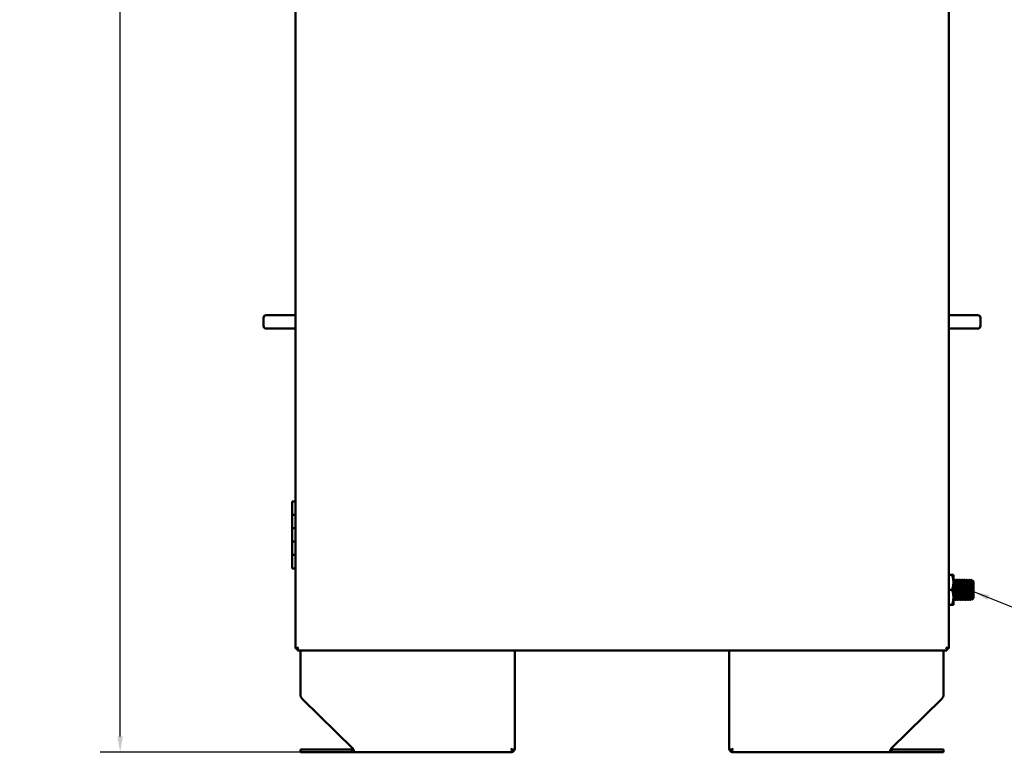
# Model space of a CAD drawing. Header units: inches. Extents: x 1 to 203, y 4 to 128.
# Tile 13 of 112: x 29 to 65, y 40 to 68. Entities that reach past the tile are written whole.
import ezdxf

# ---------------------------------------------------------------- set-up
doc = ezdxf.new("R2010")
doc.units = ezdxf.units.IN
doc.header["$LTSCALE"] = 6
doc.header["$MEASUREMENT"] = 0
for name, color, linetype, lineweight in [('Dimension (ANSI)', 7, 'Continuous', 25), ('Symbol (ANSI)', 7, 'Continuous', 25), ('Visible (ANSI)', 7, 'Continuous', 50)]:
    doc.layers.add(name, color=color, linetype=linetype, lineweight=lineweight)
doc.styles.add('Dimension Text', font='tahoma.ttf')
doc.styles.add('Note Text (ANSI)', font='tahoma.ttf')
doc.dimstyles.new('Default (ANSI)$7', dxfattribs={"dimscale": 6, "dimtxt": 0.12, "dimasz": 0.098425, "dimexe": 0.125, "dimexo": 0.0625, "dimgap": 0.031496, "dimtad": 0, "dimtih": 1, "dimtoh": 1, "dimrnd": 1e-08, "dimzin": 4, "dimdsep": 46, "dimtxsty": 'Note Text (ANSI)', "dimcen": 0.09, "dimdle": 0.393701, "dimclrd": 256, "dimclre": 256, "dimclrt": 256, "dimadec": 0, "dimazin": 1, "dimtfac": 1, "dimtofl": 0, "dimtmove": 0, "dimatfit": 3, "dimfxl": 1, "dimtolj": 1, "dimtzin": 4, "dimlwd": -1, "dimlwe": -1, "dimarcsym": 0})
doc.dimstyles.new('Dual Dimension', dxfattribs={"dimscale": 6, "dimtxt": 0.12, "dimasz": 0.098425, "dimexe": 0.125, "dimexo": 0.0625, "dimgap": 0.031496, "dimtad": 0, "dimtih": 1, "dimtoh": 1, "dimrnd": 1e-08, "dimzin": 4, "dimdsep": 46, "dimtxsty": 'Dimension Text', "dimcen": 0.09, "dimdle": 0.393701, "dimclrd": 256, "dimclre": 256, "dimclrt": 256, "dimadec": 0, "dimazin": 1, "dimtfac": 1, "dimtofl": 0, "dimtmove": 0, "dimatfit": 3, "dimfxl": 1, "dimtolj": 1, "dimtzin": 4, "dimlwd": -1, "dimlwe": -1, "dimarcsym": 0})

# ---------------------------------------------------------------- blocks, each defined once
blk = doc.blocks.new('*D6')
at = {"layer": 'Defpoints', "color": 0, "transparency": 16777216}
for p in [(32.398, 116.38), (39.01, 116.38), (41.129, 40.181)]:
    blk.add_point(p, dxfattribs=at)
at = {"layer": 'Dimension (ANSI)', "transparency": 16777216}
for p, q in [((38.635, 116.38), (31.648, 116.38)), ((32.398, 115.789), (32.398, 79.897)), ((32.398, 40.772), (32.398, 76.664)), ((40.754, 40.181), (31.648, 40.181))]:
    blk.add_line(p, q, dxfattribs=at)
for points in [[(32.299, 115.789), (32.496, 115.789), (32.398, 116.38)], [(32.299, 40.772), (32.496, 40.772), (32.398, 40.181)]]:
    blk.add_solid(points, dxfattribs=at)
at = {"layer": 'Dimension (ANSI)', "transparency": 16777216, "insert": (32.398, 78.28), "char_height": 0.72, "attachment_point": 5, "style": 'Dimension Text'}
blk.add_mtext('\\A1;{\\H3.0x;(}\\S76.20^ 1935.4 mm;{\\H3.0x;)}', dxfattribs=at)

msp = doc.modelspace()

# ---------------------------------------------------------------- linework, layer by layer
at = {"layer": 'Visible (ANSI)'}
for p, q in [((38.9356, 44.0556), (38.9356, 116.3055)), ((63.3186, 116.3055), (63.3186, 44.0556)), ((37.7446, 56.3931), (37.7446, 56.0931)), ((38.6226, 56.4931), (37.8446, 56.4931)), ((38.6226, 56.4931), (38.9356, 56.4931)), ((63.3186, 56.4931), (63.6166, 56.4931)), ((64.3946, 56.4931), (63.6166, 56.4931)), ((64.4946, 56.3931), (64.4946, 56.0931)), ((37.8446, 55.9931), (38.6226, 55.9931)), ((38.6226, 55.9931), (38.9356, 55.9931)), ((63.3186, 55.9931), (63.6166, 55.9931)), ((63.6166, 55.9931), (64.3946, 55.9931)), ((38.9356, 49.5441), (38.8186, 49.5441)), ((38.8186, 49.5441), (38.8186, 49.0441)), ((38.9356, 49.0441), (38.8186, 49.0441)), ((38.9356, 49.0441), (38.8186, 49.0441)), ((38.8186, 49.0441), (38.8186, 48.5441)), ((38.9356, 48.5441), (38.8186, 48.5441)), ((38.8186, 48.5441), (38.8186, 48.0441)), ((38.9356, 48.5441), (38.8186, 48.5441)), ((38.9356, 48.0441), (38.8186, 48.0441)), ((38.9356, 48.0441), (38.8186, 48.0441)), ((38.8186, 48.0441), (38.8186, 47.5441)), ((38.9356, 47.5441), (38.8186, 47.5441)), ((38.8186, 47.5441), (38.8186, 47.0441)), ((38.9356, 47.5441), (38.8186, 47.5441)), ((38.9356, 47.0441), (38.8186, 47.0441)), ((63.4334, 46.8056), (63.3186, 46.8056)), ((63.4836, 46.8056), (63.4334, 46.8056)), ((63.4836, 46.5243), (63.4836, 46.8056)), ((63.4836, 46.5243), (63.4836, 45.9618)), ((63.4992, 46.5775), (63.4917, 46.5775)), ((63.5227, 46.6181), (63.5305, 46.6181)), ((63.5617, 46.5775), (63.5542, 46.5775)), ((63.5852, 46.6181), (63.593, 46.6181)), ((63.6242, 46.5775), (63.6167, 46.5775)), ((63.6477, 46.6181), (63.6555, 46.6181)), ((63.6867, 46.5775), (63.6792, 46.5775)), ((63.7102, 46.6181), (63.718, 46.6181)), ((63.7492, 46.5775), (63.7417, 46.5775)), ((63.7727, 46.6181), (63.7805, 46.6181)), ((63.8117, 46.5775), (63.8042, 46.5775)), ((63.8352, 46.6181), (63.843, 46.6181)), ((63.8742, 46.5775), (63.8667, 46.5775)), ((63.8977, 46.6181), (63.9055, 46.6181)), ((63.9367, 46.5775), (63.9292, 46.5775)), ((63.9602, 46.6181), (63.968, 46.6181)), ((63.9992, 46.5775), (63.9917, 46.5775)), ((64.0227, 46.6181), (64.0305, 46.6181)), ((64.0617, 46.5775), (64.0542, 46.5775)), ((64.0852, 46.6181), (64.093, 46.6181)), ((64.1242, 46.5775), (64.1167, 46.5775)), ((64.1477, 46.6181), (64.1555, 46.6181)), ((64.1867, 46.5775), (64.1792, 46.5775)), ((64.1865, 46.5775), (64.1956, 46.5932)), ((64.2336, 46.5556), (64.1959, 46.5933)), ((64.2336, 46.5556), (64.2336, 45.9306)), ((63.4334, 46.2431), (63.3186, 46.2431)), ((63.4836, 45.9618), (63.4836, 45.6806)), ((64.1711, 46.2431), (64.1711, 45.9779)), ((64.2117, 45.9087), (64.2117, 45.9723)), ((64.2336, 45.9306), (64.2117, 45.9087)), ((63.4334, 45.6806), (63.3186, 45.6806)), ((63.4836, 45.6806), (63.4334, 45.6806)), ((63.4914, 45.8681), (63.4992, 45.8681)), ((63.5303, 45.9087), (63.5227, 45.9087)), ((63.5539, 45.8681), (63.5617, 45.8681)), ((63.5928, 45.9087), (63.5852, 45.9087)), ((63.6164, 45.8681), (63.6242, 45.8681)), ((63.6553, 45.9087), (63.6477, 45.9087)), ((63.6789, 45.8681), (63.6867, 45.8681)), ((63.7178, 45.9087), (63.7102, 45.9087)), ((63.7414, 45.8681), (63.7492, 45.8681)), ((63.7803, 45.9087), (63.7727, 45.9087)), ((63.8039, 45.8681), (63.8117, 45.8681)), ((63.8428, 45.9087), (63.8352, 45.9087)), ((63.8664, 45.8681), (63.8742, 45.8681)), ((63.9053, 45.9087), (63.8977, 45.9087)), ((63.9289, 45.8681), (63.9367, 45.8681)), ((63.9678, 45.9087), (63.9602, 45.9087)), ((63.9914, 45.8681), (63.9992, 45.8681)), ((64.0303, 45.9087), (64.0227, 45.9087)), ((64.0539, 45.8681), (64.0617, 45.8681)), ((64.0928, 45.9087), (64.0852, 45.9087)), ((64.1164, 45.8681), (64.1242, 45.8681)), ((64.1553, 45.9087), (64.1477, 45.9087)), ((64.2081, 45.905), (64.1761, 45.873)), ((64.2104, 45.9087), (64.2092, 45.9066)), ((64.2117, 45.9087), (64.2102, 45.9087)), ((39.0486, 44.0948), (39.0095, 44.0556)), ((39.0097, 44.0555), (39.0488, 44.0946)), ((39.0488, 44.095), (39.0486, 44.0948)), ((39.0488, 44.095), (39.049, 44.095)), ((39.0488, 44.0946), (39.049, 44.0948)), ((39.049, 44.0948), (39.049, 44.095)), ((63.2052, 44.0948), (63.2052, 44.095)), ((63.2052, 44.095), (63.2054, 44.095)), ((63.2052, 44.0948), (63.2054, 44.0946)), ((63.2056, 44.0948), (63.2054, 44.095)), ((63.2054, 44.0946), (63.2445, 44.0555)), ((63.2447, 44.0556), (63.2056, 44.0948)), ((38.9782, 44.0556), (38.9356, 44.0556)), ((39.0095, 44.0556), (38.9782, 44.0556)), ((39.0095, 44.0556), (39.0096, 44.0556)), ((39.0096, 44.0558), (39.0096, 44.0556)), ((39.0097, 44.0555), (39.0097, 44.0556)), ((39.0098, 44.0556), (39.0097, 44.0556)), ((39.0097, 44.0555), (39.0097, 44.0241)), ((39.0097, 44.0241), (39.0097, 43.9816)), ((63.2445, 43.9816), (39.0097, 43.9816)), ((39.1196, 42.3482), (39.1196, 43.9816)), ((47.1196, 40.2851), (47.1196, 43.9816)), ((55.1196, 40.2851), (55.1196, 43.9816)), ((63.1196, 42.3482), (63.1196, 43.9816)), ((63.2444, 44.0556), (63.2445, 44.0556)), ((63.2445, 44.0555), (63.2445, 44.0556)), ((63.2445, 44.0555), (63.2445, 44.0241)), ((63.2445, 44.0241), (63.2445, 43.9816)), ((63.2446, 44.0558), (63.2446, 44.0556)), ((63.2447, 44.0556), (63.2446, 44.0556)), ((63.2447, 44.0556), (63.2761, 44.0556)), ((63.2761, 44.0556), (63.3186, 44.0556)), ((39.1947, 42.1695), (41.0794, 40.3245)), ((63.0445, 42.1695), (61.1599, 40.3245)), ((39.1196, 40.2851), (39.3696, 40.2851)), ((39.1196, 40.1811), (39.1196, 40.2851)), ((39.1196, 40.1811), (39.3696, 40.1811)), ((41.0571, 40.2851), (39.3696, 40.2851)), ((41.0571, 40.1811), (39.3696, 40.1811)), ((41.0571, 40.2851), (41.0971, 40.2851)), ((41.0571, 40.1811), (41.0571, 40.2851)), ((41.1291, 40.1811), (41.0571, 40.1811)), ((47.0155, 40.1811), (41.1294, 40.1811)), ((47.0155, 40.2851), (46.9762, 40.3245)), ((47.0156, 40.2851), (46.9762, 40.3245)), ((47.0155, 40.1811), (47.0155, 40.2851)), ((47.1196, 40.2851), (47.0156, 40.2851)), ((55.1196, 40.2851), (55.2236, 40.2851)), ((55.2236, 40.2851), (55.263, 40.3245)), ((55.2237, 40.2851), (55.263, 40.3245)), ((55.2237, 40.1811), (55.2237, 40.2851)), ((61.1098, 40.1811), (55.2237, 40.1811)), ((61.1821, 40.1811), (61.1101, 40.1811)), ((61.1422, 40.2851), (61.1821, 40.2851)), ((62.8696, 40.2851), (61.1821, 40.2851)), ((61.1821, 40.1811), (61.1821, 40.2851)), ((62.8696, 40.1811), (61.1821, 40.1811)), ((62.8696, 40.2851), (63.1196, 40.2851)), ((62.8696, 40.1811), (63.1196, 40.1811)), ((63.1196, 40.2851), (63.1196, 40.1811))]:
    msp.add_line(p, q, dxfattribs=at)
for centre, radius, start, end in [((37.8446, 56.3931), 0.1, 90, 180), ((64.3946, 56.3931), 0.1, 0, 90), ((37.8446, 56.0931), 0.1, 180, 270), ((64.3946, 56.0931), 0.1, 270, 0), ((39.3696, 42.3482), 0.25, 180, 225.60797), ((62.8696, 42.3482), 0.25, 314.39203, 0), ((46.9762, 40.3245), 0.0394, 314.8618, 314.97626), ((46.9762, 40.3245), 0.1434, 285.91475, 344.05253), ((55.263, 40.3245), 0.1434, 195.94747, 254.08525), ((55.263, 40.3245), 0.0394, 225.02374, 225.1382)]:
    msp.add_arc(centre, radius, start, end, dxfattribs=at)
for points, weights in [([(63.4334, 46.8056), (63.4836, 46.6548), (63.4836, 46.5243)], [1.52036391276, 1.63796447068, 1.63796447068]), ([(63.4836, 46.5243), (63.4836, 46.3938), (63.4334, 46.2431)], [1.63796447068, 1.63796447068, 1.52036391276]), ([(63.4836, 45.9618), (63.4836, 46.0923), (63.4334, 46.2431)], [1.63796447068, 1.63796447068, 1.52036391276]), ([(63.4334, 45.6806), (63.4836, 45.8313), (63.4836, 45.9618)], [1.52036391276, 1.63796447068, 1.63796447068]), ([(63.4914, 45.8681), (63.4875, 45.8681), (63.4836, 45.9779)], [1, 0.923879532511, 1])]:
    msp.add_rational_spline(points, weights, degree=2, dxfattribs=at)
for points in [[(63.4836, 46.5914), (63.4864, 46.5866), (63.4891, 46.5818), (63.4919, 46.5771)], [(63.499, 46.5775), (63.5068, 46.5909), (63.5145, 46.6043), (63.5223, 46.6177)], [(63.5309, 46.6177), (63.5387, 46.6041), (63.5466, 46.5906), (63.5544, 46.5771)], [(63.5615, 46.5775), (63.5693, 46.5909), (63.577, 46.6043), (63.5848, 46.6177)], [(63.5934, 46.6177), (63.6012, 46.6041), (63.6091, 46.5906), (63.6169, 46.5771)], [(63.624, 46.5775), (63.6318, 46.5909), (63.6395, 46.6043), (63.6473, 46.6177)], [(63.6559, 46.6177), (63.6637, 46.6041), (63.6716, 46.5906), (63.6794, 46.5771)], [(63.6865, 46.5775), (63.6943, 46.5909), (63.702, 46.6043), (63.7098, 46.6177)], [(63.7184, 46.6177), (63.7262, 46.6041), (63.7341, 46.5906), (63.7419, 46.5771)], [(63.749, 46.5775), (63.7568, 46.5909), (63.7645, 46.6043), (63.7723, 46.6177)], [(63.7809, 46.6177), (63.7887, 46.6041), (63.7966, 46.5906), (63.8044, 46.5771)], [(63.8115, 46.5775), (63.8193, 46.5909), (63.827, 46.6043), (63.8348, 46.6177)], [(63.8434, 46.6177), (63.8512, 46.6041), (63.8591, 46.5906), (63.8669, 46.5771)], [(63.874, 46.5775), (63.8818, 46.5909), (63.8895, 46.6043), (63.8973, 46.6177)], [(63.9059, 46.6177), (63.9137, 46.6041), (63.9216, 46.5906), (63.9294, 46.5771)], [(63.9365, 46.5775), (63.9443, 46.5909), (63.952, 46.6043), (63.9598, 46.6177)], [(63.9684, 46.6177), (63.9762, 46.6041), (63.9841, 46.5906), (63.9919, 46.5771)], [(63.999, 46.5775), (64.0068, 46.5909), (64.0145, 46.6043), (64.0223, 46.6177)], [(64.0309, 46.6177), (64.0387, 46.6041), (64.0466, 46.5906), (64.0544, 46.5771)], [(64.0615, 46.5775), (64.0693, 46.5909), (64.077, 46.6043), (64.0848, 46.6177)], [(64.0934, 46.6177), (64.1012, 46.6041), (64.1091, 46.5906), (64.1169, 46.5771)], [(64.124, 46.5775), (64.1318, 46.5909), (64.1395, 46.6043), (64.1473, 46.6177)], [(64.1559, 46.6177), (64.1637, 46.6041), (64.1716, 46.5906), (64.1794, 46.5771)], [(63.491, 45.8684), (63.4885, 45.8727), (63.4861, 45.877), (63.4836, 45.8812)], [(63.5229, 45.9087), (63.5152, 45.8953), (63.5074, 45.8818), (63.4997, 45.8684)], [(63.5535, 45.8684), (63.5457, 45.882), (63.5379, 45.8955), (63.53, 45.9091)], [(63.5854, 45.9087), (63.5777, 45.8953), (63.5699, 45.8818), (63.5622, 45.8684)], [(63.616, 45.8684), (63.6082, 45.882), (63.6004, 45.8955), (63.5925, 45.9091)], [(63.6479, 45.9087), (63.6402, 45.8953), (63.6324, 45.8818), (63.6247, 45.8684)], [(63.6785, 45.8684), (63.6707, 45.882), (63.6629, 45.8955), (63.655, 45.9091)], [(63.7104, 45.9087), (63.7027, 45.8953), (63.6949, 45.8818), (63.6872, 45.8684)], [(63.741, 45.8684), (63.7332, 45.882), (63.7254, 45.8955), (63.7175, 45.9091)], [(63.7729, 45.9087), (63.7652, 45.8953), (63.7574, 45.8818), (63.7497, 45.8684)], [(63.8035, 45.8684), (63.7957, 45.882), (63.7879, 45.8955), (63.78, 45.9091)], [(63.8354, 45.9087), (63.8277, 45.8953), (63.8199, 45.8818), (63.8122, 45.8684)], [(63.866, 45.8684), (63.8582, 45.882), (63.8504, 45.8955), (63.8425, 45.9091)], [(63.8979, 45.9087), (63.8902, 45.8953), (63.8824, 45.8818), (63.8747, 45.8684)], [(63.9285, 45.8684), (63.9207, 45.882), (63.9129, 45.8955), (63.905, 45.9091)], [(63.9604, 45.9087), (63.9527, 45.8953), (63.9449, 45.8818), (63.9372, 45.8684)], [(63.991, 45.8684), (63.9832, 45.882), (63.9754, 45.8955), (63.9675, 45.9091)], [(64.0229, 45.9087), (64.0152, 45.8953), (64.0074, 45.8818), (63.9997, 45.8684)], [(64.0535, 45.8684), (64.0457, 45.882), (64.0379, 45.8955), (64.03, 45.9091)], [(64.0854, 45.9087), (64.0777, 45.8953), (64.0699, 45.8818), (64.0622, 45.8684)], [(64.116, 45.8684), (64.1082, 45.882), (64.1004, 45.8955), (64.0925, 45.9091)], [(64.1479, 45.9087), (64.1402, 45.8953), (64.1324, 45.8818), (64.1247, 45.8684)], [(64.1758, 45.8731), (64.1689, 45.8851), (64.1619, 45.8971), (64.155, 45.9091)], [(38.9782, 44.0556), (38.9981, 44.0687), (39.0232, 44.0817), (39.0486, 44.0948)], [(39.0097, 44.0241), (39.0228, 44.044), (39.0357, 44.0691), (39.0488, 44.0946)], [(63.2445, 44.0241), (63.2314, 44.044), (63.2185, 44.0691), (63.2054, 44.0946)], [(63.2761, 44.0556), (63.2562, 44.0687), (63.2311, 44.0817), (63.2056, 44.0948)], [(41.0794, 40.3245), (41.0928, 40.2943), (41.1062, 40.2642), (41.1196, 40.2398)], [(41.1294, 40.1811), (41.1293, 40.1811), (41.1292, 40.1811), (41.1291, 40.1811)], [(61.1101, 40.1811), (61.11, 40.1811), (61.1099, 40.1811), (61.1098, 40.1811)], [(61.1196, 40.2398), (61.133, 40.2642), (61.1464, 40.2943), (61.1599, 40.3245)]]:
    msp.add_open_spline(points, degree=3, dxfattribs=at)
for points, weights, knots in [([(63.5227, 45.9087), (63.5188, 45.9087), (63.5149, 46.0066), (63.511, 46.1045), (63.5071, 46.2431), (63.5031, 46.3816), (63.4992, 46.4795), (63.4956, 46.5706), (63.4919, 46.5771)], [1, 0.923879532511, 1, 0.923879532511, 1, 0.923879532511, 1, 0.928804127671, 0.990788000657], [0.47, 0.47, 0.47, 0.475, 0.475, 0.48, 0.48, 0.485, 0.485, 0.489676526, 0.489676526, 0.489676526]), ([(63.53, 45.9091), (63.5263, 45.9155), (63.5227, 46.0066), (63.5188, 46.1045), (63.5149, 46.2431), (63.511, 46.3816), (63.5071, 46.4795), (63.5031, 46.5775), (63.4992, 46.5775)], [0.990788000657, 0.928804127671, 1, 0.923879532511, 1, 0.923879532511, 1, 0.923879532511, 1], [0.470323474, 0.470323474, 0.470323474, 0.475, 0.475, 0.48, 0.48, 0.485, 0.485, 0.49, 0.49, 0.49]), ([(63.5539, 45.8681), (63.55, 45.8681), (63.5461, 45.9779), (63.5422, 46.0877), (63.5383, 46.2431), (63.5344, 46.3984), (63.5305, 46.5082), (63.5266, 46.6181), (63.5227, 46.6181), (63.5225, 46.6181), (63.5223, 46.6177)], [1, 0.923879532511, 1, 0.923879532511, 1, 0.923879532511, 1, 0.923879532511, 1, 0.995614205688, 0.991733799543], [0.47, 0.47, 0.47, 0.475, 0.475, 0.48, 0.48, 0.485, 0.485, 0.49, 0.49, 0.490288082, 0.490288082, 0.490288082]), ([(63.5622, 45.8684), (63.562, 45.8681), (63.5617, 45.8681), (63.5578, 45.8681), (63.5539, 45.9779), (63.55, 46.0877), (63.5461, 46.2431), (63.5422, 46.3984), (63.5383, 46.5082), (63.5344, 46.6181), (63.5305, 46.6181)], [0.991733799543, 0.995614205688, 1, 0.923879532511, 1, 0.923879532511, 1, 0.923879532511, 1, 0.923879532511, 1], [0.429711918, 0.429711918, 0.429711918, 0.43, 0.43, 0.435, 0.435, 0.44, 0.44, 0.445, 0.445, 0.45, 0.45, 0.45]), ([(63.5852, 45.9087), (63.5813, 45.9087), (63.5774, 46.0066), (63.5735, 46.1045), (63.5696, 46.2431), (63.5656, 46.3816), (63.5617, 46.4795), (63.5581, 46.5706), (63.5544, 46.5771)], [1, 0.923879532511, 1, 0.923879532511, 1, 0.923879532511, 1, 0.928804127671, 0.990788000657], [0.43, 0.43, 0.43, 0.435, 0.435, 0.44, 0.44, 0.445, 0.445, 0.449676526, 0.449676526, 0.449676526]), ([(63.5925, 45.9091), (63.5888, 45.9155), (63.5852, 46.0066), (63.5813, 46.1045), (63.5774, 46.2431), (63.5735, 46.3816), (63.5696, 46.4795), (63.5656, 46.5775), (63.5617, 46.5775)], [0.990788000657, 0.928804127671, 1, 0.923879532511, 1, 0.923879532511, 1, 0.923879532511, 1], [0.430323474, 0.430323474, 0.430323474, 0.435, 0.435, 0.44, 0.44, 0.445, 0.445, 0.45, 0.45, 0.45]), ([(63.6164, 45.8681), (63.6125, 45.8681), (63.6086, 45.9779), (63.6047, 46.0877), (63.6008, 46.2431), (63.5969, 46.3984), (63.593, 46.5082), (63.5891, 46.6181), (63.5852, 46.6181), (63.585, 46.6181), (63.5848, 46.6177)], [1, 0.923879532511, 1, 0.923879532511, 1, 0.923879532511, 1, 0.923879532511, 1, 0.995614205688, 0.991733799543], [0.43, 0.43, 0.43, 0.435, 0.435, 0.44, 0.44, 0.445, 0.445, 0.45, 0.45, 0.450288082, 0.450288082, 0.450288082]), ([(63.6247, 45.8684), (63.6245, 45.8681), (63.6242, 45.8681), (63.6203, 45.8681), (63.6164, 45.9779), (63.6125, 46.0877), (63.6086, 46.2431), (63.6047, 46.3984), (63.6008, 46.5082), (63.5969, 46.6181), (63.593, 46.6181)], [0.991733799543, 0.995614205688, 1, 0.923879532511, 1, 0.923879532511, 1, 0.923879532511, 1, 0.923879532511, 1], [0.389711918, 0.389711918, 0.389711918, 0.39, 0.39, 0.395, 0.395, 0.4, 0.4, 0.405, 0.405, 0.41, 0.41, 0.41]), ([(63.6477, 45.9087), (63.6438, 45.9087), (63.6399, 46.0066), (63.636, 46.1045), (63.6321, 46.2431), (63.6281, 46.3816), (63.6242, 46.4795), (63.6206, 46.5706), (63.6169, 46.5771)], [1, 0.923879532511, 1, 0.923879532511, 1, 0.923879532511, 1, 0.928804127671, 0.990788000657], [0.39, 0.39, 0.39, 0.395, 0.395, 0.4, 0.4, 0.405, 0.405, 0.409676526, 0.409676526, 0.409676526]), ([(63.655, 45.9091), (63.6513, 45.9155), (63.6477, 46.0066), (63.6438, 46.1045), (63.6399, 46.2431), (63.636, 46.3816), (63.6321, 46.4795), (63.6281, 46.5775), (63.6242, 46.5775)], [0.990788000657, 0.928804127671, 1, 0.923879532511, 1, 0.923879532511, 1, 0.923879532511, 1], [0.390323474, 0.390323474, 0.390323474, 0.395, 0.395, 0.4, 0.4, 0.405, 0.405, 0.41, 0.41, 0.41]), ([(63.6789, 45.8681), (63.675, 45.8681), (63.6711, 45.9779), (63.6672, 46.0877), (63.6633, 46.2431), (63.6594, 46.3984), (63.6555, 46.5082), (63.6516, 46.6181), (63.6477, 46.6181), (63.6475, 46.6181), (63.6473, 46.6177)], [1, 0.923879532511, 1, 0.923879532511, 1, 0.923879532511, 1, 0.923879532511, 1, 0.995614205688, 0.991733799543], [0.39, 0.39, 0.39, 0.395, 0.395, 0.4, 0.4, 0.405, 0.405, 0.41, 0.41, 0.410288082, 0.410288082, 0.410288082]), ([(63.6872, 45.8684), (63.687, 45.8681), (63.6867, 45.8681), (63.6828, 45.8681), (63.6789, 45.9779), (63.675, 46.0877), (63.6711, 46.2431), (63.6672, 46.3984), (63.6633, 46.5082), (63.6594, 46.6181), (63.6555, 46.6181)], [0.991733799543, 0.995614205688, 1, 0.923879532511, 1, 0.923879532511, 1, 0.923879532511, 1, 0.923879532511, 1], [0.349711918, 0.349711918, 0.349711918, 0.35, 0.35, 0.355, 0.355, 0.36, 0.36, 0.365, 0.365, 0.37, 0.37, 0.37]), ([(63.7102, 45.9087), (63.7063, 45.9087), (63.7024, 46.0066), (63.6985, 46.1045), (63.6946, 46.2431), (63.6906, 46.3816), (63.6867, 46.4795), (63.6831, 46.5706), (63.6794, 46.5771)], [1, 0.923879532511, 1, 0.923879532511, 1, 0.923879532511, 1, 0.928804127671, 0.990788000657], [0.35, 0.35, 0.35, 0.355, 0.355, 0.36, 0.36, 0.365, 0.365, 0.369676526, 0.369676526, 0.369676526]), ([(63.7175, 45.9091), (63.7138, 45.9155), (63.7102, 46.0066), (63.7063, 46.1045), (63.7024, 46.2431), (63.6985, 46.3816), (63.6946, 46.4795), (63.6906, 46.5775), (63.6867, 46.5775)], [0.990788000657, 0.928804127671, 1, 0.923879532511, 1, 0.923879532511, 1, 0.923879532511, 1], [0.350323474, 0.350323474, 0.350323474, 0.355, 0.355, 0.36, 0.36, 0.365, 0.365, 0.37, 0.37, 0.37]), ([(63.7414, 45.8681), (63.7375, 45.8681), (63.7336, 45.9779), (63.7297, 46.0877), (63.7258, 46.2431), (63.7219, 46.3984), (63.718, 46.5082), (63.7141, 46.6181), (63.7102, 46.6181), (63.71, 46.6181), (63.7098, 46.6177)], [1, 0.923879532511, 1, 0.923879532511, 1, 0.923879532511, 1, 0.923879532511, 1, 0.995614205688, 0.991733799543], [0.35, 0.35, 0.35, 0.355, 0.355, 0.36, 0.36, 0.365, 0.365, 0.37, 0.37, 0.370288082, 0.370288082, 0.370288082]), ([(63.7497, 45.8684), (63.7495, 45.8681), (63.7492, 45.8681), (63.7453, 45.8681), (63.7414, 45.9779), (63.7375, 46.0877), (63.7336, 46.2431), (63.7297, 46.3984), (63.7258, 46.5082), (63.7219, 46.6181), (63.718, 46.6181)], [0.991733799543, 0.995614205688, 1, 0.923879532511, 1, 0.923879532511, 1, 0.923879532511, 1, 0.923879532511, 1], [0.309711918, 0.309711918, 0.309711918, 0.31, 0.31, 0.315, 0.315, 0.32, 0.32, 0.325, 0.325, 0.33, 0.33, 0.33]), ([(63.7727, 45.9087), (63.7688, 45.9087), (63.7649, 46.0066), (63.761, 46.1045), (63.7571, 46.2431), (63.7531, 46.3816), (63.7492, 46.4795), (63.7456, 46.5706), (63.7419, 46.5771)], [1, 0.923879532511, 1, 0.923879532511, 1, 0.923879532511, 1, 0.928804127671, 0.990788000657], [0.31, 0.31, 0.31, 0.315, 0.315, 0.32, 0.32, 0.325, 0.325, 0.329676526, 0.329676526, 0.329676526]), ([(63.78, 45.9091), (63.7763, 45.9155), (63.7727, 46.0066), (63.7688, 46.1045), (63.7649, 46.2431), (63.761, 46.3816), (63.7571, 46.4795), (63.7531, 46.5775), (63.7492, 46.5775)], [0.990788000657, 0.928804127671, 1, 0.923879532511, 1, 0.923879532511, 1, 0.923879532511, 1], [0.310323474, 0.310323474, 0.310323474, 0.315, 0.315, 0.32, 0.32, 0.325, 0.325, 0.33, 0.33, 0.33]), ([(63.8039, 45.8681), (63.8, 45.8681), (63.7961, 45.9779), (63.7922, 46.0877), (63.7883, 46.2431), (63.7844, 46.3984), (63.7805, 46.5082), (63.7766, 46.6181), (63.7727, 46.6181), (63.7725, 46.6181), (63.7723, 46.6177)], [1, 0.923879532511, 1, 0.923879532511, 1, 0.923879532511, 1, 0.923879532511, 1, 0.995614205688, 0.991733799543], [0.31, 0.31, 0.31, 0.315, 0.315, 0.32, 0.32, 0.325, 0.325, 0.33, 0.33, 0.330288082, 0.330288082, 0.330288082]), ([(63.8122, 45.8684), (63.812, 45.8681), (63.8117, 45.8681), (63.8078, 45.8681), (63.8039, 45.9779), (63.8, 46.0877), (63.7961, 46.2431), (63.7922, 46.3984), (63.7883, 46.5082), (63.7844, 46.6181), (63.7805, 46.6181)], [0.991733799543, 0.995614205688, 1, 0.923879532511, 1, 0.923879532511, 1, 0.923879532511, 1, 0.923879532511, 1], [0.269711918, 0.269711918, 0.269711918, 0.27, 0.27, 0.275, 0.275, 0.28, 0.28, 0.285, 0.285, 0.29, 0.29, 0.29]), ([(63.8352, 45.9087), (63.8313, 45.9087), (63.8274, 46.0066), (63.8235, 46.1045), (63.8196, 46.2431), (63.8156, 46.3816), (63.8117, 46.4795), (63.8081, 46.5706), (63.8044, 46.5771)], [1, 0.923879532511, 1, 0.923879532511, 1, 0.923879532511, 1, 0.928804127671, 0.990788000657], [0.27, 0.27, 0.27, 0.275, 0.275, 0.28, 0.28, 0.285, 0.285, 0.289676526, 0.289676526, 0.289676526]), ([(63.8425, 45.9091), (63.8388, 45.9155), (63.8352, 46.0066), (63.8313, 46.1045), (63.8274, 46.2431), (63.8235, 46.3816), (63.8196, 46.4795), (63.8156, 46.5775), (63.8117, 46.5775)], [0.990788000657, 0.928804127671, 1, 0.923879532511, 1, 0.923879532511, 1, 0.923879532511, 1], [0.270323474, 0.270323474, 0.270323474, 0.275, 0.275, 0.28, 0.28, 0.285, 0.285, 0.29, 0.29, 0.29]), ([(63.8664, 45.8681), (63.8625, 45.8681), (63.8586, 45.9779), (63.8547, 46.0877), (63.8508, 46.2431), (63.8469, 46.3984), (63.843, 46.5082), (63.8391, 46.6181), (63.8352, 46.6181), (63.835, 46.6181), (63.8348, 46.6177)], [1, 0.923879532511, 1, 0.923879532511, 1, 0.923879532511, 1, 0.923879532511, 1, 0.995614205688, 0.991733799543], [0.27, 0.27, 0.27, 0.275, 0.275, 0.28, 0.28, 0.285, 0.285, 0.29, 0.29, 0.290288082, 0.290288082, 0.290288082]), ([(63.8747, 45.8684), (63.8745, 45.8681), (63.8742, 45.8681), (63.8703, 45.8681), (63.8664, 45.9779), (63.8625, 46.0877), (63.8586, 46.2431), (63.8547, 46.3984), (63.8508, 46.5082), (63.8469, 46.6181), (63.843, 46.6181)], [0.991733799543, 0.995614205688, 1, 0.923879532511, 1, 0.923879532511, 1, 0.923879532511, 1, 0.923879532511, 1], [0.229711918, 0.229711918, 0.229711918, 0.23, 0.23, 0.235, 0.235, 0.24, 0.24, 0.245, 0.245, 0.25, 0.25, 0.25]), ([(63.8977, 45.9087), (63.8938, 45.9087), (63.8899, 46.0066), (63.886, 46.1045), (63.8821, 46.2431), (63.8781, 46.3816), (63.8742, 46.4795), (63.8706, 46.5706), (63.8669, 46.5771)], [1, 0.923879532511, 1, 0.923879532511, 1, 0.923879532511, 1, 0.928804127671, 0.990788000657], [0.23, 0.23, 0.23, 0.235, 0.235, 0.24, 0.24, 0.245, 0.245, 0.249676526, 0.249676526, 0.249676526]), ([(63.905, 45.9091), (63.9013, 45.9155), (63.8977, 46.0066), (63.8938, 46.1045), (63.8899, 46.2431), (63.886, 46.3816), (63.8821, 46.4795), (63.8781, 46.5775), (63.8742, 46.5775)], [0.990788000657, 0.928804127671, 1, 0.923879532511, 1, 0.923879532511, 1, 0.923879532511, 1], [0.230323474, 0.230323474, 0.230323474, 0.235, 0.235, 0.24, 0.24, 0.245, 0.245, 0.25, 0.25, 0.25]), ([(63.9289, 45.8681), (63.925, 45.8681), (63.9211, 45.9779), (63.9172, 46.0877), (63.9133, 46.2431), (63.9094, 46.3984), (63.9055, 46.5082), (63.9016, 46.6181), (63.8977, 46.6181), (63.8975, 46.6181), (63.8973, 46.6177)], [1, 0.923879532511, 1, 0.923879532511, 1, 0.923879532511, 1, 0.923879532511, 1, 0.995614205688, 0.991733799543], [0.23, 0.23, 0.23, 0.235, 0.235, 0.24, 0.24, 0.245, 0.245, 0.25, 0.25, 0.250288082, 0.250288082, 0.250288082]), ([(63.9372, 45.8684), (63.937, 45.8681), (63.9367, 45.8681), (63.9328, 45.8681), (63.9289, 45.9779), (63.925, 46.0877), (63.9211, 46.2431), (63.9172, 46.3984), (63.9133, 46.5082), (63.9094, 46.6181), (63.9055, 46.6181)], [0.991733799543, 0.995614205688, 1, 0.923879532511, 1, 0.923879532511, 1, 0.923879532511, 1, 0.923879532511, 1], [0.189711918, 0.189711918, 0.189711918, 0.19, 0.19, 0.195, 0.195, 0.2, 0.2, 0.205, 0.205, 0.21, 0.21, 0.21]), ([(63.9602, 45.9087), (63.9563, 45.9087), (63.9524, 46.0066), (63.9485, 46.1045), (63.9446, 46.2431), (63.9406, 46.3816), (63.9367, 46.4795), (63.9331, 46.5706), (63.9294, 46.5771)], [1, 0.923879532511, 1, 0.923879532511, 1, 0.923879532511, 1, 0.928804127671, 0.990788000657], [0.19, 0.19, 0.19, 0.195, 0.195, 0.2, 0.2, 0.205, 0.205, 0.209676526, 0.209676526, 0.209676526]), ([(63.9675, 45.9091), (63.9638, 45.9155), (63.9602, 46.0066), (63.9563, 46.1045), (63.9524, 46.2431), (63.9485, 46.3816), (63.9446, 46.4795), (63.9406, 46.5775), (63.9367, 46.5775)], [0.990788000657, 0.928804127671, 1, 0.923879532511, 1, 0.923879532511, 1, 0.923879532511, 1], [0.190323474, 0.190323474, 0.190323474, 0.195, 0.195, 0.2, 0.2, 0.205, 0.205, 0.21, 0.21, 0.21]), ([(63.9914, 45.8681), (63.9875, 45.8681), (63.9836, 45.9779), (63.9797, 46.0877), (63.9758, 46.2431), (63.9719, 46.3984), (63.968, 46.5082), (63.9641, 46.6181), (63.9602, 46.6181), (63.96, 46.6181), (63.9598, 46.6177)], [1, 0.923879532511, 1, 0.923879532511, 1, 0.923879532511, 1, 0.923879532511, 1, 0.995614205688, 0.991733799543], [0.19, 0.19, 0.19, 0.195, 0.195, 0.2, 0.2, 0.205, 0.205, 0.21, 0.21, 0.210288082, 0.210288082, 0.210288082]), ([(63.9997, 45.8684), (63.9995, 45.8681), (63.9992, 45.8681), (63.9953, 45.8681), (63.9914, 45.9779), (63.9875, 46.0877), (63.9836, 46.2431), (63.9797, 46.3984), (63.9758, 46.5082), (63.9719, 46.6181), (63.968, 46.6181)], [0.991733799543, 0.995614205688, 1, 0.923879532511, 1, 0.923879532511, 1, 0.923879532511, 1, 0.923879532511, 1], [0.149711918, 0.149711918, 0.149711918, 0.15, 0.15, 0.155, 0.155, 0.16, 0.16, 0.165, 0.165, 0.17, 0.17, 0.17]), ([(64.0227, 45.9087), (64.0188, 45.9087), (64.0149, 46.0066), (64.011, 46.1045), (64.0071, 46.2431), (64.0031, 46.3816), (63.9992, 46.4795), (63.9956, 46.5706), (63.9919, 46.5771)], [1, 0.923879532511, 1, 0.923879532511, 1, 0.923879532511, 1, 0.928804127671, 0.990788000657], [0.15, 0.15, 0.15, 0.155, 0.155, 0.16, 0.16, 0.165, 0.165, 0.169676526, 0.169676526, 0.169676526]), ([(64.03, 45.9091), (64.0263, 45.9155), (64.0227, 46.0066), (64.0188, 46.1045), (64.0149, 46.2431), (64.011, 46.3816), (64.0071, 46.4795), (64.0031, 46.5775), (63.9992, 46.5775)], [0.990788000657, 0.928804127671, 1, 0.923879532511, 1, 0.923879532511, 1, 0.923879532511, 1], [0.150323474, 0.150323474, 0.150323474, 0.155, 0.155, 0.16, 0.16, 0.165, 0.165, 0.17, 0.17, 0.17]), ([(64.0539, 45.8681), (64.05, 45.8681), (64.0461, 45.9779), (64.0422, 46.0877), (64.0383, 46.2431), (64.0344, 46.3984), (64.0305, 46.5082), (64.0266, 46.6181), (64.0227, 46.6181), (64.0225, 46.6181), (64.0223, 46.6177)], [1, 0.923879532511, 1, 0.923879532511, 1, 0.923879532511, 1, 0.923879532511, 1, 0.995614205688, 0.991733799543], [0.15, 0.15, 0.15, 0.155, 0.155, 0.16, 0.16, 0.165, 0.165, 0.17, 0.17, 0.170288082, 0.170288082, 0.170288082]), ([(64.0622, 45.8684), (64.062, 45.8681), (64.0617, 45.8681), (64.0578, 45.8681), (64.0539, 45.9779), (64.05, 46.0877), (64.0461, 46.2431), (64.0422, 46.3984), (64.0383, 46.5082), (64.0344, 46.6181), (64.0305, 46.6181)], [0.991733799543, 0.995614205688, 1, 0.923879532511, 1, 0.923879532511, 1, 0.923879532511, 1, 0.923879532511, 1], [0.109711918, 0.109711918, 0.109711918, 0.11, 0.11, 0.115, 0.115, 0.12, 0.12, 0.125, 0.125, 0.13, 0.13, 0.13]), ([(64.0852, 45.9087), (64.0813, 45.9087), (64.0774, 46.0066), (64.0735, 46.1045), (64.0696, 46.2431), (64.0656, 46.3816), (64.0617, 46.4795), (64.0581, 46.5706), (64.0544, 46.5771)], [1, 0.923879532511, 1, 0.923879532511, 1, 0.923879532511, 1, 0.928804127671, 0.990788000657], [0.11, 0.11, 0.11, 0.115, 0.115, 0.12, 0.12, 0.125, 0.125, 0.129676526, 0.129676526, 0.129676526]), ([(64.0925, 45.9091), (64.0888, 45.9155), (64.0852, 46.0066), (64.0813, 46.1045), (64.0774, 46.2431), (64.0735, 46.3816), (64.0696, 46.4795), (64.0656, 46.5775), (64.0617, 46.5775)], [0.990788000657, 0.928804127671, 1, 0.923879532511, 1, 0.923879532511, 1, 0.923879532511, 1], [0.110323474, 0.110323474, 0.110323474, 0.115, 0.115, 0.12, 0.12, 0.125, 0.125, 0.13, 0.13, 0.13]), ([(64.1164, 45.8681), (64.1125, 45.8681), (64.1086, 45.9779), (64.1047, 46.0877), (64.1008, 46.2431), (64.0969, 46.3984), (64.093, 46.5082), (64.0891, 46.6181), (64.0852, 46.6181), (64.085, 46.6181), (64.0848, 46.6177)], [1, 0.923879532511, 1, 0.923879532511, 1, 0.923879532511, 1, 0.923879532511, 1, 0.995614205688, 0.991733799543], [0.11, 0.11, 0.11, 0.115, 0.115, 0.12, 0.12, 0.125, 0.125, 0.13, 0.13, 0.130288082, 0.130288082, 0.130288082]), ([(64.1247, 45.8684), (64.1245, 45.8681), (64.1242, 45.8681), (64.1203, 45.8681), (64.1164, 45.9779), (64.1125, 46.0877), (64.1086, 46.2431), (64.1047, 46.3984), (64.1008, 46.5082), (64.0969, 46.6181), (64.093, 46.6181)], [0.991733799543, 0.995614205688, 1, 0.923879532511, 1, 0.923879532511, 1, 0.923879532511, 1, 0.923879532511, 1], [0.069711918, 0.069711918, 0.069711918, 0.07, 0.07, 0.075, 0.075, 0.08, 0.08, 0.085, 0.085, 0.09, 0.09, 0.09]), ([(64.1477, 45.9087), (64.1438, 45.9087), (64.1399, 46.0066), (64.136, 46.1045), (64.1321, 46.2431), (64.1281, 46.3816), (64.1242, 46.4795), (64.1206, 46.5706), (64.1169, 46.5771)], [1, 0.923879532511, 1, 0.923879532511, 1, 0.923879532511, 1, 0.928804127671, 0.990788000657], [0.07, 0.07, 0.07, 0.075, 0.075, 0.08, 0.08, 0.085, 0.085, 0.089676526, 0.089676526, 0.089676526]), ([(64.155, 45.9091), (64.1513, 45.9155), (64.1477, 46.0066), (64.1438, 46.1045), (64.1399, 46.2431), (64.136, 46.3816), (64.1321, 46.4795), (64.1281, 46.5775), (64.1242, 46.5775)], [0.990788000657, 0.928804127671, 1, 0.923879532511, 1, 0.923879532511, 1, 0.923879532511, 1], [0.070323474, 0.070323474, 0.070323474, 0.075, 0.075, 0.08, 0.08, 0.085, 0.085, 0.09, 0.09, 0.09]), ([(64.1711, 45.9779), (64.1672, 46.0877), (64.1633, 46.2431), (64.1594, 46.3984), (64.1555, 46.5082), (64.1516, 46.6181), (64.1477, 46.6181), (64.1475, 46.6181), (64.1473, 46.6177)], [1, 0.923879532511, 1, 0.923879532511, 1, 0.923879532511, 1, 0.995614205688, 0.991733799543], [0.075, 0.075, 0.075, 0.08, 0.08, 0.085, 0.085, 0.09, 0.09, 0.090288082, 0.090288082, 0.090288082]), ([(64.1711, 46.2431), (64.1672, 46.3984), (64.1633, 46.5082), (64.1594, 46.6181), (64.1555, 46.6181)], [1, 0.923879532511, 1, 0.923879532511, 1], [0.04, 0.04, 0.04, 0.045, 0.045, 0.05, 0.05, 0.05]), ([(64.2102, 45.9087), (64.2063, 45.9087), (64.2024, 46.0066), (64.1985, 46.1045), (64.1946, 46.2431), (64.1906, 46.3816), (64.1867, 46.4795), (64.1831, 46.5706), (64.1794, 46.5771)], [1, 0.923879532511, 1, 0.923879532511, 1, 0.923879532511, 1, 0.928804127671, 0.990788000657], [0.03, 0.03, 0.03, 0.035, 0.035, 0.04, 0.04, 0.045, 0.045, 0.049676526, 0.049676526, 0.049676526]), ([(64.2117, 45.9723), (64.2109, 45.9879), (64.2102, 46.0066), (64.2063, 46.1045), (64.2024, 46.2431), (64.1985, 46.3816), (64.1946, 46.4795), (64.1906, 46.5775), (64.1867, 46.5775)], [0.975309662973, 0.984497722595, 1, 0.923879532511, 1, 0.923879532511, 1, 0.923879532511, 1], [0.033981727, 0.033981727, 0.033981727, 0.035, 0.035, 0.04, 0.04, 0.045, 0.045, 0.05, 0.05, 0.05]), ([(63.4997, 45.8684), (63.4995, 45.8681), (63.4992, 45.8681), (63.4953, 45.8681), (63.4914, 45.9779), (63.4875, 46.0877), (63.4836, 46.2431)], [0.991733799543, 0.995614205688, 1, 0.923879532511, 1, 0.923879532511, 1], [0.469711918, 0.469711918, 0.469711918, 0.47, 0.47, 0.475, 0.475, 0.48, 0.48, 0.48])]:
    msp.add_rational_spline(points, weights, degree=2, knots=knots, dxfattribs=at)
for points, knots in [([(64.1956, 46.5932), (64.196, 46.5939), (64.1965, 46.592), (64.1977, 46.579), (64.1986, 46.5625), (64.2002, 46.5141), (64.201, 46.482), (64.2026, 46.4085), (64.2035, 46.3683), (64.2051, 46.282), (64.2059, 46.2363), (64.2075, 46.1495), (64.2083, 46.109), (64.2096, 46.0529), (64.21, 46.0347), (64.2109, 46.001), (64.2113, 45.9857), (64.2117, 45.9723)], [-2.245559, -2.245559, -2.245559, -2.245559, -2.0503149, -2.0503149, -1.7095617, -1.7095617, -1.3583501, -1.3583501, -1.0244529, -1.0244529, -0.6796257, -0.6796257, -0.3524748, -0.3524748, -0.1780903, -0.1780903, 0, 0, 0, 0]), ([(64.2092, 45.9065), (64.208, 45.9045), (64.2068, 45.9038), (64.2036, 45.9058), (64.2015, 45.9108), (64.1965, 45.9319), (64.1936, 45.9519), (64.1894, 45.9925), (64.188, 46.0084), (64.184, 46.055), (64.1814, 46.0884), (64.1775, 46.1429), (64.1762, 46.1619), (64.1733, 46.2074), (64.1719, 46.2292), (64.1711, 46.2431)], [-0.78223289, -0.78223289, -0.78223289, -0.78223289, -0.710598, -0.710598, -0.59519639, -0.59519639, -0.42741628, -0.42741628, -0.33866906, -0.33866906, -0.18450433, -0.18450433, -0.10612353, -0.10612353, 0, 0, 0, 0]), ([(64.1711, 45.9779), (64.1716, 45.9579), (64.1721, 45.9405), (64.173, 45.9118), (64.1735, 45.9004), (64.1747, 45.8787), (64.1754, 45.8723), (64.1761, 45.873)], [-5.29722266, -5.29722266, -5.29722266, -5.29722266, -5.14644006, -5.14644006, -5.00158803, -5.00158803, -4.78061311, -4.78061311, -4.78061311, -4.78061311]), ([(41.1196, 40.2398), (41.1213, 40.2217), (41.1229, 40.2068), (41.1245, 40.1966), (41.1262, 40.1864), (41.1278, 40.1811), (41.1294, 40.1811)], [0, 0, 0, 0, 0.5000006, 0.5000006, 0.5000006, 1, 1, 1, 1]), ([(61.1098, 40.1811), (61.1114, 40.1811), (61.1131, 40.1864), (61.1147, 40.1966), (61.1163, 40.2068), (61.118, 40.2217), (61.1196, 40.2398)], [0, 0, 0, 0, 0.5000006, 0.5000006, 0.5000006, 1, 1, 1, 1])]:
    msp.add_open_spline(points, degree=3, knots=knots, dxfattribs=at)

# ---------------------------------------------------------------- dimensions: what is measured, and where the dimension line sits
at = {"layer": 'Dimension (ANSI)'}
dim = msp.add_linear_dim(base=(32.3977, 116.3796), p1=(41.1294, 40.1811), p2=(39.0097, 116.3796), angle=90, text='{\\H3.0x;(}\\S<>^ 1935.4 mm;{\\H3.0x;)}', dimstyle='Dual Dimension', override={"dimgap": 0.031496, "dimdec": 2, "dimpost": '\\X', "dimtol": 0, "dimlim": 0, "dimtp": 0, "dimtm": 0, "dimtdec": 2, "dimatfit": 1}, dxfattribs=at)
dim.commit()
dim.dimension.update_dxf_attribs({"geometry": '*D6', "text_midpoint": (32.3977, 78.2803), "dimtype": 160})

# ---------------------------------------------------------------- leaders
at = {"layer": 'Symbol (ANSI)', "annotation_type": 0, "has_hookline": 1, "hookline_direction": 0, "text_width": 9.2391}
msp.add_leader([(64.2336, 46.1768), (68.977, 44.2835), (69.5676, 44.2835)], dimstyle='Default (ANSI)$7', override={"dimtad": 0}, dxfattribs=at)

doc.saveas('drawing.dxf')
